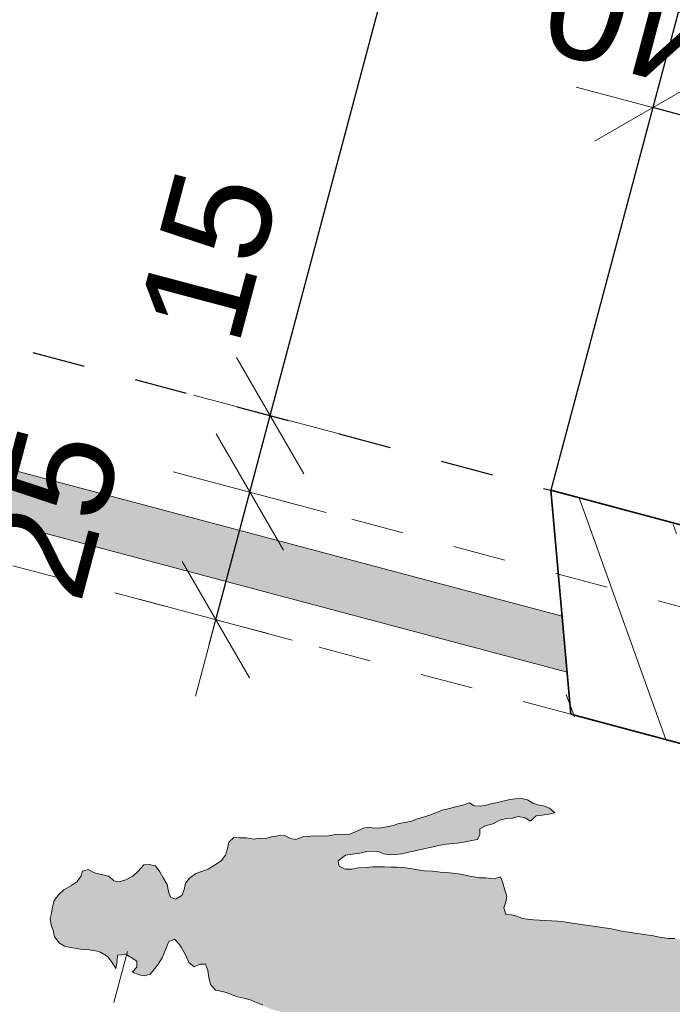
# Model space of a CAD drawing. Header units: metres. Extents: x 4462371 to 4462630, y 5328161 to 5328403.
# Tile 26 of 152: x 4462420.79 to 4462422.02, y 5328210.71 to 5328212.57. Entities that reach past the tile are written whole.
import ezdxf

# ---------------------------------------------------------------- set-up
doc = ezdxf.new("R2010")
doc.units = ezdxf.units.M
doc.header["$PDMODE"] = 65
doc.linetypes.add('AUSGEZOGEN', pattern=[0])
doc.linetypes.add('VERDECKT2_S2', pattern=[0.15000000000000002, 0.1, -0.05])
for name, color, linetype, lineweight in [('Maßlinie_Allgemein', 7, 'AUSGEZOGEN', 13), ('Schraffur', 7, 'AUSGEZOGEN', 158), ('Standard', 7, 'AUSGEZOGEN', 13)]:
    doc.layers.add(name, color=color, linetype=linetype, lineweight=lineweight)
doc.styles.add('ARIAL', font='ARIAL.TTF')
doc.dimstyles.new('_DIMSTYLE_12', dxfattribs={"dimtxt": 0.2, "dimasz": 0.3, "dimexe": 0, "dimexo": 0, "dimgap": 0.1, "dimtad": 2, "dimrnd": 0.01, "dimzin": 4, "dimdsep": 46, "dimtxsty": 'ARIAL', "dimblk1": 'ALL_ML_STRICH', "dimblk2": 'ALL_ML_STRICH', "dimsah": 1, "dimcen": 0, "dimclrd": 7, "dimclre": 7, "dimclrt": 7, "dimadec": 0, "dimazin": 0, "dimtfac": 1, "dimtdec": 0, "dimtix": 1, "dimtmove": 2, "dimatfit": 3, "dimfxl": 0, "dimtzin": 0, "dimlwd": 0, "dimlwe": 13, "dimarcsym": 0})
doc.dimstyles.new('_DIMSTYLE_20', dxfattribs={"dimtxt": 0.2, "dimasz": 0.3, "dimexe": 0, "dimexo": 0, "dimgap": 0.1, "dimtad": 2, "dimdec": 1, "dimlfac": 100, "dimrnd": 0.5, "dimzin": 4, "dimdsep": 46, "dimtxsty": 'ARIAL', "dimblk1": 'ALL_ML_STRICH', "dimblk2": 'ALL_ML_STRICH', "dimsah": 1, "dimcen": 0, "dimclrd": 7, "dimclre": 7, "dimclrt": 7, "dimadec": 0, "dimazin": 0, "dimtfac": 1, "dimtdec": 0, "dimtix": 1, "dimtmove": 2, "dimatfit": 3, "dimfxl": 0, "dimtvp": 1.2, "dimtzin": 0, "dimlwd": 0, "dimlwe": 13, "dimarcsym": 0})
doc.dimstyles.new('_DIMSTYLE_3', dxfattribs={"dimtxt": 0.2, "dimasz": 0.3, "dimexe": 0, "dimexo": 0, "dimgap": 0.1, "dimtad": 2, "dimrnd": 0.005, "dimzin": 4, "dimdsep": 46, "dimtxsty": 'ARIAL', "dimblk1": 'ALL_ML_STRICH', "dimblk2": 'ALL_ML_STRICH', "dimsah": 1, "dimcen": 0, "dimclrd": 7, "dimclre": 7, "dimclrt": 7, "dimadec": 0, "dimazin": 0, "dimtfac": 1, "dimtdec": 0, "dimtix": 1, "dimtmove": 2, "dimatfit": 3, "dimfxl": 0, "dimtzin": 0, "dimlwd": 0, "dimlwe": 13, "dimarcsym": 0})

# ---------------------------------------------------------------- blocks, each defined once
blk = doc.blocks.new('ALL_ML_STRICH')
at = {"color": 0, "linetype": 'ByBlock', "lineweight": -2}
for p, q in [((0, -0.5), (0, 0.5)), ((-0.3, -0.3), (0.3, 0.3)), ((-1, 0), (0.5, 0))]:
    blk.add_line(p, q, dxfattribs=at)
blk = doc.blocks.new('*D470')
at = {"layer": 'DEFPOINTS', "color": 7, "linetype": 'AUSGEZOGEN', "lineweight": 13}
for p in [(4462422.004792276, 5328218.508976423), (4462417.329901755, 5328212.199595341), (4462420.126021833, 5328211.454883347)]:
    blk.add_point(p, dxfattribs=at)
at = {"layer": 'Maßlinie_Allgemein', "color": 7, "linetype": 'AUSGEZOGEN', "lineweight": -2}
for p, q in [((4462417.329901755, 5328212.199595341), (4462419.208672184, 5328219.25368842)), ((4462419.208672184, 5328219.25368842), (4462419.208672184, 5328219.25368842)), ((4462417.329901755, 5328212.199595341), (4462417.329901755, 5328212.199595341))]:
    blk.add_line(p, q, dxfattribs=at)
at = {"layer": 'Maßlinie_Allgemein', "color": 7, "linetype": 'AUSGEZOGEN', "lineweight": 13, "xscale": 0.3, "yscale": 0.3, "zscale": 0.3}
for p, rotation in [((4462419.208672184, 5328219.25368842), 75.08618508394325), ((4462417.329901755, 5328212.199595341), 255.0861850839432)]:
    blk.add_blockref('ALL_ML_STRICH', p, dxfattribs=dict(at, rotation=rotation))
at = {"layer": 'Maßlinie_Allgemein', "color": 7, "linetype": 'AUSGEZOGEN', "lineweight": 13, "insert": (4462418.076402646, 5328215.793318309), "char_height": 0.2, "width": 0.8, "attachment_point": 5, "rotation": 75.08618508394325, "style": 'ARIAL'}
blk.add_mtext('\\A1;{\\A1;{7.30\\H0.132000;\\S^ ;}}', dxfattribs=at)
blk = doc.blocks.new('*D471')
at = {"layer": 'DEFPOINTS', "color": 7, "linetype": 'AUSGEZOGEN', "lineweight": 13}
for p in [(4462420.427863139, 5328212.047150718), (4462422.754822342, 5328211.013450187), (4462421.918383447, 5328207.872929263)]:
    blk.add_point(p, dxfattribs=at)
at = {"layer": 'Maßlinie_Allgemein', "color": 7, "linetype": 'AUSGEZOGEN', "lineweight": -2}
for p, q in [((4462419.488478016, 5328208.520104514), (4462419.488478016, 5328208.520104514)), ((4462421.918383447, 5328207.872929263), (4462419.488478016, 5328208.520104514)), ((4462421.918383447, 5328207.872929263), (4462421.918383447, 5328207.872929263))]:
    blk.add_line(p, q, dxfattribs=at)
at = {"layer": 'Maßlinie_Allgemein', "color": 7, "linetype": 'AUSGEZOGEN', "lineweight": 13, "xscale": 0.3, "yscale": 0.3, "zscale": 0.3}
for p, rotation in [((4462419.488478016, 5328208.520104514), 165.0861851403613), ((4462421.918383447, 5328207.872929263), 345.0861851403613)]:
    blk.add_blockref('ALL_ML_STRICH', p, dxfattribs=dict(at, rotation=rotation))
at = {"layer": 'Maßlinie_Allgemein', "color": 7, "linetype": 'AUSGEZOGEN', "lineweight": 13, "insert": (4462419.744753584, 5328207.924112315), "char_height": 0.2, "width": 0.01, "attachment_point": 1, "rotation": 165.08618514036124, "line_spacing_factor": 0.6024096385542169, "style": 'ARIAL'}
blk.add_mtext('Einfahrtshöhe', dxfattribs=at)
at = {"layer": 'Maßlinie_Allgemein', "color": 7, "linetype": 'AUSGEZOGEN', "lineweight": 13, "insert": (4462420.195787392, 5328208.335250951), "char_height": 0.2, "width": 0.8, "attachment_point": 5, "rotation": 165.08618514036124, "style": 'ARIAL'}
blk.add_mtext('\\A1;{\\A1;{2.51\\H0.132000;\\S^ ;}}', dxfattribs=at)
blk = doc.blocks.new('*D485')
at = {"layer": 'DEFPOINTS', "color": 7, "linetype": 'AUSGEZOGEN', "lineweight": 13}
for p in [(4462422.374373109, 5328212.304867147), (4462421.794823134, 5328211.683077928), (4462422.181348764, 5328211.580131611)]:
    blk.add_point(p, dxfattribs=at)
at = {"layer": 'Maßlinie_Allgemein', "color": 7, "linetype": 'AUSGEZOGEN', "lineweight": -2}
for p, q in [((4462421.98784748, 5328212.407813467), (4462421.98784748, 5328212.407813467)), ((4462422.374373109, 5328212.304867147), (4462421.98784748, 5328212.407813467)), ((4462422.374373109, 5328212.304867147), (4462422.374373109, 5328212.304867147))]:
    blk.add_line(p, q, dxfattribs=at)
at = {"layer": 'Maßlinie_Allgemein', "color": 7, "linetype": 'AUSGEZOGEN', "lineweight": 13, "yscale": 0.3, "zscale": 0.3}
for p, xscale, rotation in [((4462421.98784748, 5328212.407813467), 0.2999999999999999, 165.0861850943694), ((4462422.374373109, 5328212.304867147), 0.3, 345.0861850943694)]:
    blk.add_blockref('ALL_ML_STRICH', p, dxfattribs=dict(at, xscale=xscale, rotation=rotation))
at = {"layer": 'Maßlinie_Allgemein', "color": 7, "linetype": 'AUSGEZOGEN', "lineweight": 13, "insert": (4462421.941614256, 5328212.578885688), "char_height": 0.2, "width": 0.8, "attachment_point": 5, "rotation": 165.0861850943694, "style": 'ARIAL'}
blk.add_mtext('\\A1;{\\A1;{40\\H0.132000;\\S^ ;}}', dxfattribs=at)
blk = doc.blocks.new('*D487')
at = {"layer": 'DEFPOINTS', "color": 7, "linetype": 'AUSGEZOGEN', "lineweight": 13}
for p in [(4462423.243817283, 5328212.849446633), (4462421.794823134, 5328211.683077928), (4462422.819163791, 5328211.255028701)]:
    blk.add_point(p, dxfattribs=at)
at = {"layer": 'Maßlinie_Allgemein', "color": 7, "linetype": 'AUSGEZOGEN', "lineweight": -2}
for p, q in [((4462422.180871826, 5328213.132549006), (4462422.180871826, 5328213.132549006)), ((4462423.243817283, 5328212.849446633), (4462422.180871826, 5328213.132549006)), ((4462423.243817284, 5328212.849446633), (4462423.243817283, 5328212.849446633))]:
    blk.add_line(p, q, dxfattribs=at)
at = {"layer": 'Maßlinie_Allgemein', "color": 7, "linetype": 'AUSGEZOGEN', "lineweight": 13, "xscale": 0.3, "yscale": 0.3, "zscale": 0.3}
for p, rotation in [((4462422.180871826, 5328213.132549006), 165.0861850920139), ((4462423.243817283, 5328212.849446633), 345.0861850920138)]:
    blk.add_blockref('ALL_ML_STRICH', p, dxfattribs=dict(at, rotation=rotation))
at = {"layer": 'Maßlinie_Allgemein', "color": 7, "linetype": 'AUSGEZOGEN', "lineweight": 13, "insert": (4462422.186376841, 5328213.134612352), "char_height": 0.2, "width": 0.8, "attachment_point": 5, "rotation": 165.08618509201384, "style": 'ARIAL'}
blk.add_mtext('\\A1;{\\A1;{1.10\\H0.132000;\\S^ ;}}', dxfattribs=at)
blk = doc.blocks.new('*D488')
at = {"layer": 'DEFPOINTS', "color": 7, "linetype": 'AUSGEZOGEN', "lineweight": 13}
for p in [(4462418.779372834, 5328211.81354665), (4462420.371327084, 5328211.389549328), (4462421.832560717, 5328211.259083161)]:
    blk.add_point(p, dxfattribs=at)
at = {"layer": 'Maßlinie_Allgemein', "color": 7, "linetype": 'AUSGEZOGEN', "lineweight": -2}
for p, q in [((4462418.779372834, 5328211.81354665), (4462418.84371435, 5328212.055125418)), ((4462418.84371435, 5328212.055125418), (4462418.84371435, 5328212.055125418)), ((4462418.779372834, 5328211.81354665), (4462418.779372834, 5328211.81354665))]:
    blk.add_line(p, q, dxfattribs=at)
at = {"layer": 'Maßlinie_Allgemein', "color": 7, "linetype": 'AUSGEZOGEN', "lineweight": 13, "yscale": 0.3, "zscale": 0.3}
for p, xscale, rotation in [((4462418.84371435, 5328212.055125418), 0.2999999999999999, 75.08618505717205), ((4462418.779372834, 5328211.81354665), 0.3, 255.0861850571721)]:
    blk.add_blockref('ALL_ML_STRICH', p, dxfattribs=dict(at, xscale=xscale, rotation=rotation))
at = {"layer": 'Maßlinie_Allgemein', "color": 7, "linetype": 'AUSGEZOGEN', "lineweight": 13, "insert": (4462418.467516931, 5328212.01582645), "char_height": 0.2, "width": 0.8, "attachment_point": 5, "rotation": 75.08618505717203, "style": 'ARIAL'}
blk.add_mtext('\\A1;{\\A1;{25\\H0.132000;\\S^ ;}}', dxfattribs=at)
blk = doc.blocks.new('*D489')
at = {"layer": 'DEFPOINTS', "color": 7, "linetype": 'AUSGEZOGEN', "lineweight": 13}
for p in [(4462420.443493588, 5328215.147568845), (4462418.84371435, 5328212.055125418), (4462421.832560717, 5328211.259083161)]:
    blk.add_point(p, dxfattribs=at)
at = {"layer": 'Maßlinie_Allgemein', "color": 7, "linetype": 'AUSGEZOGEN', "lineweight": -2}
for p, q in [((4462418.84371435, 5328212.055125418), (4462419.718758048, 5328215.34059319)), ((4462419.718758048, 5328215.34059319), (4462419.718758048, 5328215.34059319)), ((4462418.84371435, 5328212.055125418), (4462418.84371435, 5328212.055125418))]:
    blk.add_line(p, q, dxfattribs=at)
at = {"layer": 'Maßlinie_Allgemein', "color": 7, "linetype": 'AUSGEZOGEN', "lineweight": 13, "yscale": 0.3, "zscale": 0.3}
for p, xscale, rotation in [((4462419.718758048, 5328215.34059319), 0.2999999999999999, 75.08618505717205), ((4462418.84371435, 5328212.055125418), 0.3, 255.0861850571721)]:
    blk.add_blockref('ALL_ML_STRICH', p, dxfattribs=dict(at, xscale=xscale, rotation=rotation))
at = {"layer": 'Maßlinie_Allgemein', "color": 7, "linetype": 'AUSGEZOGEN', "lineweight": 13, "insert": (4462419.088351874, 5328213.764535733), "char_height": 0.2, "width": 0.8, "attachment_point": 5, "rotation": 75.08618505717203, "style": 'ARIAL'}
blk.add_mtext('\\A1;{\\A1;{3.40\\H0.132000;\\S^ ;}}', dxfattribs=at)
blk = doc.blocks.new('*D492')
at = {"layer": 'DEFPOINTS', "color": 7, "linetype": 'AUSGEZOGEN', "lineweight": 13}
for p in [(4462421.160404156, 5328211.438103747), (4462422.142743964, 5328211.435184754), (4462421.885139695, 5328211.245079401)]:
    blk.add_point(p, dxfattribs=at)
at = {"layer": 'Maßlinie_Allgemein', "color": 7, "linetype": 'AUSGEZOGEN', "lineweight": -2}
for p, q in [((4462421.160404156, 5328211.438103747), (4462421.224745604, 5328211.679682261)), ((4462421.224745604, 5328211.679682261), (4462421.224745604, 5328211.679682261)), ((4462421.160404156, 5328211.438103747), (4462421.160404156, 5328211.438103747))]:
    blk.add_line(p, q, dxfattribs=at)
at = {"layer": 'Maßlinie_Allgemein', "color": 7, "linetype": 'AUSGEZOGEN', "lineweight": 13, "xscale": 0.3, "yscale": 0.3, "zscale": 0.3}
for p, rotation in [((4462421.224745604, 5328211.679682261), 75.086185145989), ((4462421.160404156, 5328211.438103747), 255.086185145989)]:
    blk.add_blockref('ALL_ML_STRICH', p, dxfattribs=dict(at, rotation=rotation))
at = {"layer": 'Maßlinie_Allgemein', "color": 7, "linetype": 'AUSGEZOGEN', "lineweight": 13, "insert": (4462420.84854822, 5328211.640383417), "char_height": 0.2, "width": 0.8, "attachment_point": 5, "rotation": 75.086185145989, "style": 'ARIAL'}
blk.add_mtext('\\A1;{\\A1;{25\\H0.132000;\\S^ ;}}', dxfattribs=at)
blk = doc.blocks.new('*D493')
at = {"layer": 'DEFPOINTS', "color": 7, "linetype": 'AUSGEZOGEN', "lineweight": 13}
for p in [(4462421.224745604, 5328211.679682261), (4462421.988085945, 5328211.631604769), (4462422.142743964, 5328211.435184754)]:
    blk.add_point(p, dxfattribs=at)
at = {"layer": 'Maßlinie_Allgemein', "color": 7, "linetype": 'AUSGEZOGEN', "lineweight": -2}
for p, q in [((4462421.224745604, 5328211.679682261), (4462421.263350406, 5328211.824629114)), ((4462421.263350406, 5328211.824629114), (4462421.263350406, 5328211.824629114)), ((4462421.224745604, 5328211.679682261), (4462421.224745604, 5328211.679682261))]:
    blk.add_line(p, q, dxfattribs=at)
at = {"layer": 'Maßlinie_Allgemein', "color": 7, "linetype": 'AUSGEZOGEN', "lineweight": 13, "xscale": 0.3, "yscale": 0.3, "zscale": 0.3}
for p, rotation in [((4462421.263350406, 5328211.824629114), 75.086185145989), ((4462421.224745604, 5328211.679682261), 255.086185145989)]:
    blk.add_blockref('ALL_ML_STRICH', p, dxfattribs=dict(at, rotation=rotation))
at = {"layer": 'Maßlinie_Allgemein', "color": 7, "linetype": 'AUSGEZOGEN', "lineweight": 13, "insert": (4462421.146943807, 5328212.127384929), "char_height": 0.2, "width": 0.8, "attachment_point": 5, "rotation": 75.086185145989, "style": 'ARIAL'}
blk.add_mtext('\\A1;{\\A1;{15\\H0.132000;\\S^ ;}}', dxfattribs=at)
blk = doc.blocks.new('*D494')
at = {"layer": 'DEFPOINTS', "color": 7, "linetype": 'AUSGEZOGEN', "lineweight": 13}
for p in [(4462423.532280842, 5328217.429489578), (4462421.263350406, 5328211.824629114), (4462421.988085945, 5328211.631604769)]:
    blk.add_point(p, dxfattribs=at)
at = {"layer": 'Maßlinie_Allgemein', "color": 7, "linetype": 'AUSGEZOGEN', "lineweight": -2}
for p, q in [((4462421.263350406, 5328211.824629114), (4462422.807545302, 5328217.622513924)), ((4462422.807545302, 5328217.622513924), (4462422.807545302, 5328217.622513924)), ((4462421.263350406, 5328211.824629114), (4462421.263350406, 5328211.824629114))]:
    blk.add_line(p, q, dxfattribs=at)
at = {"layer": 'Maßlinie_Allgemein', "color": 7, "linetype": 'AUSGEZOGEN', "lineweight": 13, "xscale": 0.3, "yscale": 0.3, "zscale": 0.3}
for p, rotation in [((4462422.807545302, 5328217.622513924), 75.086185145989), ((4462421.263350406, 5328211.824629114), 255.086185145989)]:
    blk.add_blockref('ALL_ML_STRICH', p, dxfattribs=dict(at, rotation=rotation))
at = {"layer": 'Maßlinie_Allgemein', "color": 7, "linetype": 'AUSGEZOGEN', "lineweight": 13, "insert": (4462421.842695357, 5328214.790212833), "char_height": 0.2, "width": 0.8, "attachment_point": 5, "rotation": 75.086185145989, "style": 'ARIAL'}
blk.add_mtext('\\A1;{\\A1;{6.00\\H0.132000;\\S^ ;}}', dxfattribs=at)

msp = doc.modelspace()

# ---------------------------------------------------------------- hatches: boundary and pattern name
at = {"layer": 'Schraffur', "linetype": 'AUSGEZOGEN', "lineweight": 18}
h = msp.add_hatch(dxfattribs=at)
h.set_pattern_fill('SCHRAFFUR_7', scale=0.09999999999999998, angle=65, style=0, pattern_type=2)
h.set_pattern_definition([(110, (0, 0), (-0.2819077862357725, -0.1026060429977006), []), (110, (-0.1409538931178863, -0.05130302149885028), (-0.2819077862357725, -0.1026060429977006), [0.1, -0.05])])
h.paths.add_polyline_path([(4462426.519107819, 5328210.010879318), (4462426.388639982, 5328208.493337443), (4462426.871797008, 5328208.364654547), (4462427.450870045, 5328210.538861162), (4462426.96771302, 5328210.667544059), (4462426.583449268, 5328210.252457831), (4462424.827418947, 5328210.720154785), (4462424.075371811, 5328210.920453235), (4462423.785477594, 5328210.997662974), (4462423.495583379, 5328211.074872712), (4462423.205689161, 5328211.15208245), (4462422.336006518, 5328211.383711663), (4462422.142743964, 5328211.435184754), (4462422.181348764, 5328211.580131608), (4462421.988085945, 5328211.631604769), (4462421.794823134, 5328211.683077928), (4462421.832560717, 5328211.259083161), (4462421.885139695, 5328211.245079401), (4462424.763077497, 5328210.47857627)], flags=0)
at = {"layer": 'Standard', "linetype": 'AUSGEZOGEN', "lineweight": 13}
for color, points in [(255, [(4462421.590390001, 5328211.401196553), (4462421.711179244, 5328211.369025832), (4462421.825484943, 5328211.338581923), (4462421.816050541, 5328211.444580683), (4462421.736915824, 5328211.465657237), (4462421.616126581, 5328211.497827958), (4462420.408292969, 5328211.819519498), (4462420.399595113, 5328211.718350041)]), (176, [(4462421.444949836, 5328210.96878515), (4462421.430173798, 5328210.968030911), (4462421.418057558, 5328210.965419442), (4462421.405649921, 5328210.965784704), (4462421.393978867, 5328210.971170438), (4462421.391874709, 5328210.981746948), (4462421.40586984, 5328210.992144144), (4462421.419317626, 5328210.993824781), (4462421.432867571, 5328210.996224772), (4462421.446523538, 5328210.99934355), (4462421.458322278, 5328210.999802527), (4462421.469084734, 5328210.998215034), (4462421.47881284, 5328210.994580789), (4462421.489577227, 5328210.99299301), (4462421.501374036, 5328210.993452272), (4462421.512561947, 5328210.994735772), (4462421.526217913, 5328210.997854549), (4462421.540592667, 5328211.000867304), (4462421.554248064, 5328211.003982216), (4462421.566364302, 5328211.006593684), (4462421.579301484, 5328211.009818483), (4462421.592136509, 5328211.012323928), (4462421.603322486, 5328211.013607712), (4462421.617485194, 5328211.015182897), (4462421.633187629, 5328211.017265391), (4462421.645303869, 5328211.019876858), (4462421.655876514, 5328211.021981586), (4462421.660229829, 5328211.0316056), (4462421.660278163, 5328211.041864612), (4462421.671379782, 5328211.047555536), (4462421.685141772, 5328211.051393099), (4462421.6994366, 5328211.058816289), (4462421.711550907, 5328211.061428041), (4462421.72191344, 5328211.062094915), (4462421.73269813, 5328211.065637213), (4462421.746226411, 5328211.062911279), (4462421.755532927, 5328211.056405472), (4462421.767270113, 5328211.066405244), (4462421.778455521, 5328211.067685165), (4462421.790466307, 5328211.06958171), (4462421.802582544, 5328211.072193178), (4462421.792159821, 5328211.081062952), (4462421.781101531, 5328211.08562388), (4462421.770339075, 5328211.087211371), (4462421.760613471, 5328211.090849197), (4462421.75048408, 5328211.096741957), (4462421.738391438, 5328211.09925613), (4462421.727311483, 5328211.098691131), (4462421.716842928, 5328211.097305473), (4462421.704728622, 5328211.09469372), (4462421.694046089, 5328211.091870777), (4462421.683472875, 5328211.089762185), (4462421.672073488, 5328211.08704498), (4462421.661498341, 5328211.084936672), (4462421.649911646, 5328211.085915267), (4462421.64039695, 5328211.090982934), (4462421.628069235, 5328211.086937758), (4462421.614413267, 5328211.083818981), (4462421.602907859, 5328211.080382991), (4462421.589249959, 5328211.077264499), (4462421.576818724, 5328211.07250412), (4462421.56510127, 5328211.067630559), (4462421.553597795, 5328211.064194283), (4462421.542094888, 5328211.060761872), (4462421.531202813, 5328211.056504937), (4462421.517650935, 5328211.054105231), (4462421.50707772, 5328211.051996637), (4462421.496289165, 5328211.04845491), (4462421.483458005, 5328211.045948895), (4462421.472166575, 5328211.043950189), (4462421.461084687, 5328211.043385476), (4462421.450320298, 5328211.044973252), (4462421.439853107, 5328211.043583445), (4462421.426383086, 5328211.036773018), (4462421.412409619, 5328211.03150175), (4462421.399283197, 5328211.031973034), (4462421.386767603, 5328211.031619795), (4462421.373934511, 5328211.029114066), (4462421.363571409, 5328211.028443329), (4462421.352595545, 5328211.0285974), (4462421.340081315, 5328211.028240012), (4462421.326743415, 5328211.027277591), (4462421.312051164, 5328211.022112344), (4462421.302003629, 5328211.023594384), (4462421.291159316, 5328211.029592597), (4462421.277818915, 5328211.028626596), (4462421.265808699, 5328211.026733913), (4462421.254411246, 5328211.024016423), (4462421.243436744, 5328211.024166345), (4462421.23297012, 5328211.022780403), (4462421.217898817, 5328211.025003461), (4462421.206207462, 5328211.02525912), (4462421.194516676, 5328211.025518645), (4462421.185140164, 5328211.016639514), (4462421.182623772, 5328211.004545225), (4462421.17856629, 5328210.991947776), (4462421.170413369, 5328210.981419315), (4462421.158168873, 5328210.972959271), (4462421.146136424, 5328210.965936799), (4462421.135246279, 5328210.961679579), (4462421.122918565, 5328210.957634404), (4462421.110568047, 5328210.948455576), (4462421.103344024, 5328210.939258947), (4462421.100827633, 5328210.927164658), (4462421.096265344, 5328210.916110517), (4462421.084232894, 5328210.909088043), (4462421.074502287, 5328210.912718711), (4462421.070962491, 5328210.923506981), (4462421.068454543, 5328210.936338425), (4462421.060823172, 5328210.949195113), (4462421.054410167, 5328210.960407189), (4462421.046562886, 5328210.971826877), (4462421.034472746, 5328210.974344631), (4462421.024107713, 5328210.973674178), (4462421.013592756, 5328210.962029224), (4462421.003395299, 5328210.952536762), (4462420.989927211, 5328210.945726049), (4462420.977600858, 5328210.941676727), (4462420.967659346, 5328210.943877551), (4462420.957954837, 5328210.952637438), (4462420.943710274, 5328210.955472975), (4462420.931005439, 5328210.958815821), (4462420.918725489, 5328210.965025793), (4462420.908046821, 5328210.962202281), (4462420.905021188, 5328210.951648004), (4462420.897695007, 5328210.94173202), (4462420.886273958, 5328210.93388889), (4462420.872699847, 5328210.926359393), (4462420.863324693, 5328210.917476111), (4462420.854351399, 5328210.906338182), (4462420.851114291, 5328210.894350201), (4462420.849314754, 5328210.882150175), (4462420.847118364, 5328210.872211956), (4462420.849011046, 5328210.86020174), (4462420.852553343, 5328210.849417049), (4462420.855164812, 5328210.83730081), (4462420.864445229, 5328210.825665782), (4462420.873855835, 5328210.819879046), (4462420.885229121, 5328210.81746703), (4462420.896710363, 5328210.815773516), (4462420.908086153, 5328210.81336508), (4462420.921212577, 5328210.812893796), (4462420.932693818, 5328210.811200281), (4462420.942527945, 5328210.80828482), (4462420.955313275, 5328210.800535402), (4462420.964595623, 5328210.788900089), (4462420.971006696, 5328210.777688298), (4462420.973842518, 5328210.791934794), (4462420.974711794, 5328210.802807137), (4462420.991026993, 5328210.804064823), (4462421.000435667, 5328210.798278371), (4462421.01117589, 5328210.791561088), (4462421.010918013, 5328210.779868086), (4462421.002262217, 5328210.770882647), (4462421.015366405, 5328210.765281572), (4462421.025410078, 5328210.763800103), (4462421.036092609, 5328210.766623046), (4462421.044032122, 5328210.775718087), (4462421.051358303, 5328210.785634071), (4462421.059003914, 5328210.797702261), (4462421.063566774, 5328210.808760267), (4462421.068025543, 5328210.819099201), (4462421.071660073, 5328210.828829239), (4462421.08255215, 5328210.833086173), (4462421.091433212, 5328210.823709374), (4462421.094639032, 5328210.818105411), (4462421.097844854, 5328210.812501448), (4462421.100491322, 5328210.808077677), (4462421.103137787, 5328210.803653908), (4462421.109739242, 5328210.78875376), (4462421.119549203, 5328210.780708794), (4462421.130545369, 5328210.785684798), (4462421.14080438, 5328210.785636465), (4462421.145674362, 5328210.773921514), (4462421.147355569, 5328210.760477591), (4462421.1505798, 5328210.747536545), (4462421.159966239, 5328210.736620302), (4462421.169908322, 5328210.734423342), (4462421.17984597, 5328210.732223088), (4462421.191622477, 5328210.727552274), (4462421.202068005, 5328210.723816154), (4462421.216310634, 5328210.720980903), (4462421.227579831, 5328210.717849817), (4462421.238532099, 5328210.712570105), (4462421.24958982, 5328210.708005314), (4462421.260542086, 5328210.702725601), (4462421.270987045, 5328210.698985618), (4462421.280818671, 5328210.696066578), (4462421.292194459, 5328210.693658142), (4462421.302241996, 5328210.692176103), (4462421.315873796, 5328210.690165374), (4462421.327353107, 5328210.688472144), (4462421.33777583, 5328210.67960237), (4462421.347399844, 5328210.675249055), (4462421.360103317, 5328210.671910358), (4462421.369723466, 5328210.667557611), (4462421.383335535, 5328210.660420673), (4462421.393356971, 5328210.653809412), (4462421.403378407, 5328210.647198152), (4462421.412578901, 5328210.639973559), (4462421.421670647, 5328210.632038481), (4462421.430765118, 5328210.624095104), (4462421.442516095, 5328210.614298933), (4462421.452537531, 5328210.607687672), (4462421.464288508, 5328210.597891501), (4462421.473992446, 5328210.58912775), (4462421.487474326, 5328210.57614252), (4462421.49850845, 5328210.566452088), (4462421.510364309, 5328210.557366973), (4462421.520068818, 5328210.548607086), (4462421.530304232, 5328210.543433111), (4462421.543160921, 5328210.551064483), (4462421.554428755, 5328210.547937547), (4462421.563523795, 5328210.539998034), (4462421.57293247, 5328210.534211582), (4462421.582873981, 5328210.532010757), (4462421.594646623, 5328210.527340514), (4462421.598454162, 5328210.525330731), (4462421.652049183, 5328210.51105636), (4462421.658296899, 5328210.516487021), (4462421.671024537, 5328210.51827783), (4462421.686598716, 5328210.514511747), (4462421.697043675, 5328210.510771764), (4462421.687467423, 5328210.525380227), (4462421.676621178, 5328210.531378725), (4462421.666388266, 5328210.536556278), (4462421.657085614, 5328210.543061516), (4462421.648096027, 5328210.55171595), (4462421.658293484, 5328210.561208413), (4462421.669082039, 5328210.564750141), (4462421.680078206, 5328210.569726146), (4462421.695948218, 5328210.562986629), (4462421.708440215, 5328210.558214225), (4462421.718169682, 5328210.554575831), (4462421.728509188, 5328210.550120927), (4462421.738848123, 5328210.545662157), (4462421.749081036, 5328210.540484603), (4462421.758597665, 5328210.535416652), (4462421.770985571, 5328210.529925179), (4462421.786745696, 5328210.522467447), (4462421.798416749, 5328210.517081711), (4462421.809262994, 5328210.511083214), (4462421.819601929, 5328210.506624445), (4462421.830553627, 5328210.501340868), (4462421.842833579, 5328210.495130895), (4462421.85572629, 5328210.488096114), (4462421.868723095, 5328210.481780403), (4462421.882945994, 5328210.47381894), (4462421.892354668, 5328210.468032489), (4462421.90309546, 5328210.46131907), (4462421.916894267, 5328210.450482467), (4462421.927021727, 5328210.444589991), (4462421.938267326, 5328210.436333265), (4462421.947409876, 5328210.432390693), (4462421.961158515, 5328210.428728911), (4462421.971802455, 5328210.435050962), (4462421.979025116, 5328210.444251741), (4462421.987072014, 5328210.454061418), (4462421.996257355, 5328210.466636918), (4462422.005548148, 5328210.479927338), (4462422.012266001, 5328210.490671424), (4462422.018076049, 5328210.50520574), (4462422.023168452, 5328210.519853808), (4462422.02855555, 5328210.531520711), (4462422.03189618, 5328210.544223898), (4462422.038953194, 5328210.562246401), (4462422.043963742, 5328210.581305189), (4462422.048021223, 5328210.593902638), (4462422.061654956, 5328210.591891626), (4462422.075182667, 5328210.589161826), (4462422.091471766, 5328210.585290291), (4462422.104283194, 5328210.582670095), (4462422.114328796, 5328210.581188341), (4462422.128996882, 5328210.581224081), (4462422.140076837, 5328210.58178908), (4462422.151769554, 5328210.581529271), (4462422.164073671, 5328210.580448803), (4462422.175048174, 5328210.580298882), (4462422.185304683, 5328210.580246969), (4462422.198938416, 5328210.578235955), (4462422.212572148, 5328210.576224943), (4462422.224263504, 5328210.575969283), (4462422.23678103, 5328210.576322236), (4462422.247036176, 5328210.576274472), (4462422.257293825, 5328210.576230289), (4462422.272786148, 5328210.576874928), (4462422.283654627, 5328210.57600622), (4462422.296276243, 5328210.577078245), (4462422.307040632, 5328210.575490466), (4462422.320273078, 5328210.575737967), (4462422.337411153, 5328210.5776087), (4462422.351467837, 5328210.578465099), (4462422.367781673, 5328210.579726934), (4462422.38194495, 5328210.581305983), (4462422.395496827, 5328210.58370569), (4462422.405753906, 5328210.583657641), (4462422.417550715, 5328210.584116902), (4462422.427913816, 5328210.58478764), (4462422.437112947, 5328210.577567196), (4462422.446735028, 5328210.573214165), (4462422.460262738, 5328210.570484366), (4462422.47081372, 5328210.567463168), (4462422.482082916, 5328210.564332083), (4462422.491705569, 5328210.559982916), (4462422.501833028, 5328210.554090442), (4462422.511137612, 5328210.54758492), (4462422.520548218, 5328210.541798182), (4462422.532724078, 5328210.534869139), (4462422.543169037, 5328210.531129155), (4462422.553003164, 5328210.528213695), (4462422.563553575, 5328210.525188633), (4462422.575540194, 5328210.521955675), (4462422.589068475, 5328210.519229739), (4462422.603735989, 5328210.519261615), (4462422.610662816, 5328210.531435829), (4462422.614403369, 5328210.54188465), (4462422.616709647, 5328210.552541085), (4462422.607722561, 5328210.561199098), (4462422.59759317, 5328210.567091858), (4462422.586536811, 5328210.571652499), (4462422.575185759, 5328210.579194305), (4462422.562398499, 5328210.586944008), (4462422.552165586, 5328210.592121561), (4462422.542436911, 5328210.595751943), (4462422.529414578, 5328210.596942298), (4462422.51990045, 5328210.602013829), (4462422.50804152, 5328210.611091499), (4462422.495338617, 5328210.614434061), (4462422.483245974, 5328210.616948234), (4462422.472907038, 5328210.621407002), (4462422.459696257, 5328210.626285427), (4462422.449333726, 5328210.625618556), (4462422.436098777, 5328210.625367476), (4462422.425230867, 5328210.626240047), (4462422.414973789, 5328210.626288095), (4462422.402457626, 5328210.625930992), (4462422.390764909, 5328210.626190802), (4462422.379790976, 5328210.626344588), (4462422.366770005, 5328210.627530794), (4462422.355688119, 5328210.626966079), (4462422.344103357, 5328210.627944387), (4462422.332516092, 5328210.628919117), (4462422.319389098, 5328210.629386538), (4462422.307801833, 5328210.630361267), (4462422.29775623, 5328210.631843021), (4462422.284122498, 5328210.633854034), (4462422.268550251, 5328210.637619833), (4462422.258608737, 5328210.639820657), (4462422.245799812, 5328210.642444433), (4462422.235037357, 5328210.644031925), (4462422.218532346, 5328210.646466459), (4462422.202853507, 5328210.649509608), (4462422.191372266, 5328210.651203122), (4462422.180609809, 5328210.652790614), (4462422.165941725, 5328210.652754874), (4462422.153637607, 5328210.653835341), (4462422.142767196, 5328210.654704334), (4462422.1305691, 5328210.656503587), (4462422.114573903, 5328210.657401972), (4462422.102880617, 5328210.657657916), (4462422.087813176, 5328210.659880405), (4462422.077765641, 5328210.661362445), (4462422.079966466, 5328210.671303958), (4462422.08227024, 5328210.681956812), (4462422.084175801, 5328210.694875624), (4462422.086186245, 5328210.708505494), (4462422.086232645, 5328210.718764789), (4462422.084339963, 5328210.730775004), (4462422.082950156, 5328210.741242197), (4462422.087303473, 5328210.750866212), (4462422.09941971, 5328210.75347768), (4462422.109886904, 5328210.754867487), (4462422.120143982, 5328210.754819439), (4462422.134412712, 5328210.757113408), (4462422.144775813, 5328210.757784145), (4462422.157503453, 5328210.759574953), (4462422.169407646, 5328210.760748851), (4462422.183462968, 5328210.761609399), (4462422.19587447, 5328210.761243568), (4462422.207565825, 5328210.760987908), (4462422.218753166, 5328210.762267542), (4462422.230867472, 5328210.764879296), (4462422.243806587, 5328210.76810381), (4462422.25613487, 5328210.772152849), (4462422.269285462, 5328210.776811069), (4462422.283258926, 5328210.782082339), (4462422.294362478, 5328210.787772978), (4462422.305759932, 5328210.790490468), (4462422.318088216, 5328210.794539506), (4462422.33349675, 5328210.79959515), (4462422.345719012, 5328210.802925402), (4462422.360810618, 5328210.80583242), (4462422.377443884, 5328210.80924646), (4462422.393865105, 5328210.811222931), (4462422.408850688, 5328210.813411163), (4462422.426387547, 5328210.813019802), (4462422.438292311, 5328210.814197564), (4462422.453889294, 5328210.815565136), (4462422.467123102, 5328210.815808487), (4462422.483037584, 5328210.819328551), (4462422.49627003, 5328210.819576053), (4462422.507351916, 5328210.820140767), (4462422.517715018, 5328210.820811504), (4462422.530230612, 5328210.821164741), (4462422.545216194, 5328210.823352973), (4462422.555685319, 5328210.824742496), (4462422.566260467, 5328210.826850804), (4462422.576941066, 5328210.829674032), (4462422.591207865, 5328210.831968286), (4462422.603112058, 5328210.833142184), (4462422.617886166, 5328210.833896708), (4462422.630803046, 5328210.831991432), (4462422.643823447, 5328210.830801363), (4462422.655410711, 5328210.829826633), (4462422.665668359, 5328210.829782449), (4462422.676642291, 5328210.829628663), (4462422.692428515, 5328210.827300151), (4462422.702685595, 5328210.827252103), (4462422.710667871, 5328210.836988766), (4462422.717299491, 5328210.861888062), (4462422.716740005, 5328210.872837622), (4462422.7064005, 5328210.877292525), (4462422.695238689, 5328210.881138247), (4462422.684074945, 5328210.884984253), (4462422.670547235, 5328210.887714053), (4462422.656196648, 5328210.889830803), (4462422.645432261, 5328210.891418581), (4462422.633740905, 5328210.89167424), (4462422.623060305, 5328210.888851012), (4462422.610732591, 5328210.884805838), (4462422.597076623, 5328210.881687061), (4462422.585996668, 5328210.881122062), (4462422.575737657, 5328210.881170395), (4462422.565587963, 5328210.88193308), (4462422.553895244, 5328210.882192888), (4462422.542897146, 5328210.877217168), (4462422.529133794, 5328210.873383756), (4462422.517841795, 5328210.871381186), (4462422.506655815, 5328210.870097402), (4462422.492704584, 5328210.869955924), (4462422.480188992, 5328210.869602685), (4462422.468498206, 5328210.869862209), (4462422.455874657, 5328210.86879047), (4462422.444794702, 5328210.868225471), (4462422.43166828, 5328210.868696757), (4462422.416894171, 5328210.867942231), (4462422.40387184, 5328210.869132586), (4462422.393722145, 5328210.869895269), (4462422.382851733, 5328210.870764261), (4462422.371370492, 5328210.872457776), (4462422.358431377, 5328210.869233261), (4462422.347962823, 5328210.867847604), (4462422.33544666, 5328210.867490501), (4462422.323438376, 5328210.865597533), (4462422.311534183, 5328210.864423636), (4462422.298193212, 5328210.863453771), (4462422.287219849, 5328210.863611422), (4462422.275210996, 5328210.86171459), (4462422.262377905, 5328210.85920886), (4462422.251908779, 5328210.857819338), (4462422.240403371, 5328210.854383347), (4462422.228899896, 5328210.850947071), (4462422.218219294, 5328210.848123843), (4462422.205999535, 5328210.84479717), (4462422.193058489, 5328210.841572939), (4462422.181661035, 5328210.83885545), (4462422.171086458, 5328210.836751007), (4462422.160617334, 5328210.835361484), (4462422.14921988, 5328210.832643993), (4462422.136386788, 5328210.830138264), (4462422.122411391, 5328210.82486728), (4462422.105884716, 5328210.822175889), (4462422.095735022, 5328210.822938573), (4462422.087065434, 5328210.833749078), (4462422.074783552, 5328210.839959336), (4462422.063280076, 5328210.83652306), (4462422.051269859, 5328210.834630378), (4462422.03997786, 5328210.832627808), (4462422.029215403, 5328210.834215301), (4462422.018241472, 5328210.834369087), (4462422.000302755, 5328210.837015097), (4462421.98605626, 5328210.839850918), (4462421.975293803, 5328210.841438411), (4462421.963812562, 5328210.843131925), (4462421.95376889, 5328210.844613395), (4462421.943004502, 5328210.846201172), (4462421.931525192, 5328210.847894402), (4462421.917996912, 5328210.850620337), (4462421.906621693, 5328210.853032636), (4462421.89657609, 5328210.854514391), (4462421.883659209, 5328210.856419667), (4462421.870744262, 5328210.858324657), (4462421.855676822, 5328210.860547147), (4462421.844914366, 5328210.862134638), (4462421.831280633, 5328210.864145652), (4462421.819080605, 5328210.865945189), (4462421.807495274, 5328210.866919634), (4462421.795910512, 5328210.867897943), (4462421.785040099, 5328210.868766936), (4462421.773348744, 5328210.869022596), (4462421.761761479, 5328210.869997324), (4462421.75089357, 5328210.870869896), (4462421.740846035, 5328210.872351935), (4462421.730507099, 5328210.876810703), (4462421.72056945, 5328210.879010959), (4462421.709697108, 5328210.879880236), (4462421.705651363, 5328210.892204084), (4462421.709603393, 5328210.904086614), (4462421.711190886, 5328210.914849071), (4462421.707649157, 5328210.925637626), (4462421.703921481, 5328210.940117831), (4462421.69966233, 5328210.95100826), (4462421.687442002, 5328210.947677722), (4462421.671550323, 5328210.949291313), (4462421.659857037, 5328210.949547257), (4462421.64909458, 5328210.951134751), (4462421.637613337, 5328210.952828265), (4462421.62419165, 5328210.956276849), (4462421.614146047, 5328210.957758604), (4462421.598255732, 5328210.959368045), (4462421.585126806, 5328210.95983575), (4462421.571493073, 5328210.961846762), (4462421.555497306, 5328210.962741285), (4462421.542580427, 5328210.96464656), (4462421.528948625, 5328210.966657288), (4462421.514596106, 5328210.968774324), (4462421.503728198, 5328210.969646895), (4462421.491928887, 5328210.969184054), (4462421.479627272, 5328210.970268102), (4462421.467828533, 5328210.969809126), (4462421.457568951, 5328210.969853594)])]:
    msp.add_hatch(color=color, dxfattribs=at).paths.add_polyline_path(points)

# ---------------------------------------------------------------- linework, layer by layer
at = {"layer": 'Standard', "color": 7, "linetype": 'AUSGEZOGEN', "lineweight": 25}
msp.add_line((4462423.339018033, 5328217.480962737), (4462421.794823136, 5328211.683077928), dxfattribs=at)
at = {"layer": 'Standard', "color": 7, "linetype": 'VERDECKT2_S2', "lineweight": 18}
for p, q in [((4462418.843714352, 5328212.055125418), (4462421.832560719, 5328211.259083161)), ((4462421.224745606, 5328211.679682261), (4462422.142743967, 5328211.435184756))]:
    msp.add_line(p, q, dxfattribs=at)
at = {"layer": 'Standard', "color": 7, "linetype": 'VERDECKT2_S2', "lineweight": 25}
msp.add_line((4462420.427863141, 5328212.047150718), (4462421.794823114, 5328211.68307784), dxfattribs=at)
at = {"layer": 'Standard', "color": 7, "linetype": 'AUSGEZOGEN', "lineweight": 13}
for p, q in [((4462421.816050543, 5328211.444580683), (4462420.408292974, 5328211.819519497)), ((4462420.399595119, 5328211.71835004), (4462421.825484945, 5328211.338581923)), ((4462420.967379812, 5328210.713368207), (4462420.993116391, 5328210.809999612))]:
    msp.add_line(p, q, dxfattribs=at)
at = {"layer": 'Standard', "color": 7, "linetype": 'AUSGEZOGEN', "lineweight": 35}
for p, q in [((4462421.794823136, 5328211.683077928), (4462422.181348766, 5328211.580131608)), ((4462421.794823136, 5328211.683077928), (4462421.832560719, 5328211.259083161)), ((4462421.832560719, 5328211.259083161), (4462426.51910782, 5328210.010879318))]:
    msp.add_line(p, q, dxfattribs=at)
at = {"layer": 'Standard', "color": 52, "linetype": 'AUSGEZOGEN', "lineweight": 13}
for points in [[(4462422.029215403, 5328210.834215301), (4462422.018241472, 5328210.834369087), (4462422.000302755, 5328210.837015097), (4462421.98605626, 5328210.839850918), (4462421.975293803, 5328210.841438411), (4462421.963812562, 5328210.843131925), (4462421.95376889, 5328210.844613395), (4462421.943004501, 5328210.846201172), (4462421.931525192, 5328210.847894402), (4462421.917996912, 5328210.850620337), (4462421.906621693, 5328210.853032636), (4462421.89657609, 5328210.854514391), (4462421.883659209, 5328210.856419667), (4462421.870744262, 5328210.858324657), (4462421.855676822, 5328210.860547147), (4462421.844914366, 5328210.862134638), (4462421.831280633, 5328210.864145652), (4462421.819080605, 5328210.865945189), (4462421.807495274, 5328210.866919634), (4462421.795910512, 5328210.867897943), (4462421.785040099, 5328210.868766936), (4462421.773348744, 5328210.869022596), (4462421.761761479, 5328210.869997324), (4462421.75089357, 5328210.870869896), (4462421.740846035, 5328210.872351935), (4462421.730507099, 5328210.876810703), (4462421.72056945, 5328210.879010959), (4462421.709697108, 5328210.879880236), (4462421.705651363, 5328210.892204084), (4462421.709603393, 5328210.904086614), (4462421.711190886, 5328210.914849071), (4462421.707649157, 5328210.925637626), (4462421.703921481, 5328210.940117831), (4462421.69966233, 5328210.95100826), (4462421.687442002, 5328210.947677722), (4462421.671550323, 5328210.949291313), (4462421.659857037, 5328210.949547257), (4462421.64909458, 5328210.951134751), (4462421.637613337, 5328210.952828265), (4462421.62419165, 5328210.956276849), (4462421.614146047, 5328210.957758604), (4462421.598255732, 5328210.959368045), (4462421.585126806, 5328210.95983575), (4462421.571493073, 5328210.961846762), (4462421.555497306, 5328210.962741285), (4462421.542580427, 5328210.96464656), (4462421.528948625, 5328210.966657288), (4462421.514596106, 5328210.968774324), (4462421.503728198, 5328210.969646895), (4462421.491928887, 5328210.969184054), (4462421.479627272, 5328210.970268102), (4462421.467828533, 5328210.969809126), (4462421.457568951, 5328210.969853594), (4462421.444949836, 5328210.96878515), (4462421.430173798, 5328210.968030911), (4462421.418057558, 5328210.965419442), (4462421.405649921, 5328210.965784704), (4462421.393978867, 5328210.971170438), (4462421.391874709, 5328210.981746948), (4462421.40586984, 5328210.992144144), (4462421.419317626, 5328210.993824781), (4462421.432867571, 5328210.996224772), (4462421.446523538, 5328210.99934355), (4462421.458322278, 5328210.999802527), (4462421.469084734, 5328210.998215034), (4462421.47881284, 5328210.994580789), (4462421.489577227, 5328210.99299301), (4462421.501374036, 5328210.993452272), (4462421.512561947, 5328210.994735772), (4462421.526217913, 5328210.997854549), (4462421.540592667, 5328211.000867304), (4462421.554248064, 5328211.003982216), (4462421.566364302, 5328211.006593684), (4462421.579301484, 5328211.009818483), (4462421.592136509, 5328211.012323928), (4462421.603322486, 5328211.013607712), (4462421.617485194, 5328211.015182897), (4462421.633187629, 5328211.017265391), (4462421.645303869, 5328211.019876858), (4462421.655876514, 5328211.021981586), (4462421.660229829, 5328211.0316056), (4462421.660278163, 5328211.041864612), (4462421.671379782, 5328211.047555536), (4462421.685141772, 5328211.051393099), (4462421.6994366, 5328211.058816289), (4462421.711550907, 5328211.061428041), (4462421.72191344, 5328211.062094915), (4462421.73269813, 5328211.065637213), (4462421.746226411, 5328211.062911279), (4462421.755532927, 5328211.056405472), (4462421.767270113, 5328211.066405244), (4462421.778455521, 5328211.067685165), (4462421.790466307, 5328211.06958171), (4462421.802582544, 5328211.072193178), (4462421.792159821, 5328211.081062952), (4462421.781101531, 5328211.08562388), (4462421.770339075, 5328211.087211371), (4462421.760613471, 5328211.090849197), (4462421.75048408, 5328211.096741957), (4462421.738391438, 5328211.09925613), (4462421.727311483, 5328211.098691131), (4462421.716842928, 5328211.097305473), (4462421.704728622, 5328211.09469372), (4462421.694046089, 5328211.091870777), (4462421.683472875, 5328211.089762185), (4462421.672073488, 5328211.08704498), (4462421.661498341, 5328211.084936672), (4462421.649911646, 5328211.085915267), (4462421.64039695, 5328211.090982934), (4462421.628069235, 5328211.086937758), (4462421.614413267, 5328211.083818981), (4462421.602907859, 5328211.080382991), (4462421.589249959, 5328211.077264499), (4462421.576818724, 5328211.07250412), (4462421.56510127, 5328211.067630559), (4462421.553597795, 5328211.064194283), (4462421.542094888, 5328211.060761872), (4462421.531202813, 5328211.056504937), (4462421.517650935, 5328211.054105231), (4462421.50707772, 5328211.051996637), (4462421.496289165, 5328211.04845491), (4462421.483458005, 5328211.045948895), (4462421.472166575, 5328211.043950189), (4462421.461084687, 5328211.043385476), (4462421.450320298, 5328211.044973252), (4462421.439853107, 5328211.043583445), (4462421.426383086, 5328211.036773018), (4462421.412409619, 5328211.03150175), (4462421.399283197, 5328211.031973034), (4462421.386767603, 5328211.031619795), (4462421.373934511, 5328211.029114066), (4462421.363571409, 5328211.028443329), (4462421.352595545, 5328211.0285974), (4462421.340081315, 5328211.028240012), (4462421.326743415, 5328211.027277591), (4462421.312051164, 5328211.022112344), (4462421.302003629, 5328211.023594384), (4462421.291159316, 5328211.029592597), (4462421.277818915, 5328211.028626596), (4462421.265808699, 5328211.026733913), (4462421.254411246, 5328211.024016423), (4462421.243436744, 5328211.024166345), (4462421.23297012, 5328211.022780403), (4462421.217898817, 5328211.025003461), (4462421.206207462, 5328211.02525912), (4462421.194516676, 5328211.025518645), (4462421.185140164, 5328211.016639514), (4462421.182623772, 5328211.004545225), (4462421.17856629, 5328210.991947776), (4462421.170413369, 5328210.981419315), (4462421.158168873, 5328210.972959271), (4462421.146136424, 5328210.965936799), (4462421.135246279, 5328210.961679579), (4462421.122918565, 5328210.957634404), (4462421.110568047, 5328210.948455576), (4462421.103344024, 5328210.939258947), (4462421.100827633, 5328210.927164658), (4462421.096265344, 5328210.916110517), (4462421.084232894, 5328210.909088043), (4462421.074502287, 5328210.912718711), (4462421.070962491, 5328210.923506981), (4462421.068454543, 5328210.936338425), (4462421.060823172, 5328210.949195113), (4462421.054410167, 5328210.960407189), (4462421.046562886, 5328210.971826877), (4462421.034472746, 5328210.974344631), (4462421.024107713, 5328210.973674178), (4462421.013592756, 5328210.962029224), (4462421.003395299, 5328210.952536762), (4462420.989927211, 5328210.945726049), (4462420.977600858, 5328210.941676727), (4462420.967659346, 5328210.943877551), (4462420.957954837, 5328210.952637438), (4462420.943710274, 5328210.955472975), (4462420.931005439, 5328210.958815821), (4462420.918725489, 5328210.965025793), (4462420.908046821, 5328210.962202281), (4462420.905021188, 5328210.951648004), (4462420.897695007, 5328210.94173202), (4462420.886273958, 5328210.93388889), (4462420.872699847, 5328210.926359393), (4462420.863324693, 5328210.917476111), (4462420.854351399, 5328210.906338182), (4462420.851114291, 5328210.894350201), (4462420.849314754, 5328210.882150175), (4462420.847118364, 5328210.872211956), (4462420.849011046, 5328210.86020174), (4462420.852553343, 5328210.849417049), (4462420.855164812, 5328210.83730081), (4462420.864445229, 5328210.825665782), (4462420.873855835, 5328210.819879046), (4462420.885229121, 5328210.81746703), (4462420.896710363, 5328210.815773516), (4462420.908086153, 5328210.81336508), (4462420.921212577, 5328210.812893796), (4462420.932693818, 5328210.811200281), (4462420.942527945, 5328210.80828482), (4462420.955313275, 5328210.800535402), (4462420.964595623, 5328210.788900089), (4462420.971006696, 5328210.777688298), (4462420.973842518, 5328210.791934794), (4462420.974711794, 5328210.802807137), (4462420.991026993, 5328210.804064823), (4462421.000435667, 5328210.798278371), (4462421.01117589, 5328210.791561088), (4462421.010918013, 5328210.779868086), (4462421.002262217, 5328210.770882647), (4462421.015366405, 5328210.765281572), (4462421.025410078, 5328210.763800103), (4462421.036092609, 5328210.766623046), (4462421.044032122, 5328210.775718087), (4462421.051358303, 5328210.785634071), (4462421.059003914, 5328210.797702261), (4462421.063566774, 5328210.808760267), (4462421.068025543, 5328210.819099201), (4462421.071660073, 5328210.828829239), (4462421.08255215, 5328210.833086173), (4462421.091433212, 5328210.823709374), (4462421.094639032, 5328210.818105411), (4462421.097844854, 5328210.812501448)], [(4462421.097844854, 5328210.812501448), (4462421.100491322, 5328210.808077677), (4462421.103137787, 5328210.803653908), (4462421.109739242, 5328210.78875376), (4462421.119549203, 5328210.780708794), (4462421.130545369, 5328210.785684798), (4462421.14080438, 5328210.785636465), (4462421.145674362, 5328210.773921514), (4462421.147355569, 5328210.760477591), (4462421.1505798, 5328210.747536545), (4462421.159966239, 5328210.736620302), (4462421.169908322, 5328210.734423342), (4462421.17984597, 5328210.732223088), (4462421.191622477, 5328210.727552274), (4462421.202068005, 5328210.723816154), (4462421.216310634, 5328210.720980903), (4462421.227579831, 5328210.717849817), (4462421.238532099, 5328210.712570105), (4462421.24958982, 5328210.708005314)]]:
    msp.add_lwpolyline(points, dxfattribs=at)

# ---------------------------------------------------------------- dimensions: what is measured, and where the dimension line sits
at = {"layer": 'Maßlinie_Allgemein', "color": 7, "linetype": 'AUSGEZOGEN', "lineweight": 13}
for base, p1, p2, angle, dimstyle, picture, middle in [((4462419.208672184, 5328219.25368842), (4462417.329901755, 5328212.199595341), (4462419.208672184, 5328219.25368842), 75.08618508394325, '_DIMSTYLE_3', '*D470', (4462418.076402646, 5328215.793318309)), ((4462422.807545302, 5328217.622513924), (4462421.263350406, 5328211.824629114), (4462422.807545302, 5328217.622513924), 75.086185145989, '_DIMSTYLE_3', '*D494', (4462421.842695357, 5328214.790212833)), ((4462419.718758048, 5328215.34059319), (4462418.84371435, 5328212.055125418), (4462419.718758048, 5328215.34059319), 75.08618505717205, '_DIMSTYLE_3', '*D489', (4462419.088351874, 5328213.764535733)), ((4462422.180871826, 5328213.132549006), (4462423.243817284, 5328212.849446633), (4462422.180871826, 5328213.132549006), 165.0861850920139, '_DIMSTYLE_3', '*D487', (4462422.186376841, 5328213.134612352)), ((4462421.98784748, 5328212.407813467), (4462422.374373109, 5328212.304867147), (4462421.98784748, 5328212.407813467), 165.0861850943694, '_DIMSTYLE_20', '*D485', (4462421.941614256, 5328212.578885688)), ((4462421.263350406, 5328211.824629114), (4462421.224745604, 5328211.679682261), (4462421.263350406, 5328211.824629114), 75.086185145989, '_DIMSTYLE_20', '*D493', (4462421.146943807, 5328212.127384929)), ((4462418.84371435, 5328212.055125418), (4462418.779372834, 5328211.81354665), (4462418.84371435, 5328212.055125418), 75.08618505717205, '_DIMSTYLE_20', '*D488', (4462418.467516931, 5328212.01582645)), ((4462421.224745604, 5328211.679682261), (4462421.160404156, 5328211.438103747), (4462421.224745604, 5328211.679682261), 75.086185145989, '_DIMSTYLE_20', '*D492', (4462420.84854822, 5328211.640383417))]:
    dim = msp.add_linear_dim(base=base, p1=p1, p2=p2, angle=angle, dimstyle=dimstyle, override={"dimpost": '<>', "dimclrd": 7, "dimclre": 7, "dimclrt": 7, "dimlwd": 0, "dimlwe": 13}, dxfattribs=at)
    dim.commit()
    dim.dimension.update_dxf_attribs({"geometry": picture, "text_midpoint": middle, "dimtype": 160})
dim = msp.add_linear_dim(base=(4462419.488478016, 5328208.520104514), p1=(4462421.918383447, 5328207.872929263), p2=(4462419.488478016, 5328208.520104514), angle=165.0861851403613, text='<>\\XEinfahrtshöhe', dimstyle='_DIMSTYLE_12', override={"dimpost": '<>', "dimclrd": 7, "dimclre": 7, "dimclrt": 7, "dimlwd": 0, "dimlwe": 13}, dxfattribs=at)
dim.commit()
dim.dimension.update_dxf_attribs({"geometry": '*D471', "text_midpoint": (4462420.195787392, 5328208.335250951), "dimtype": 160})

doc.saveas('drawing.dxf')
